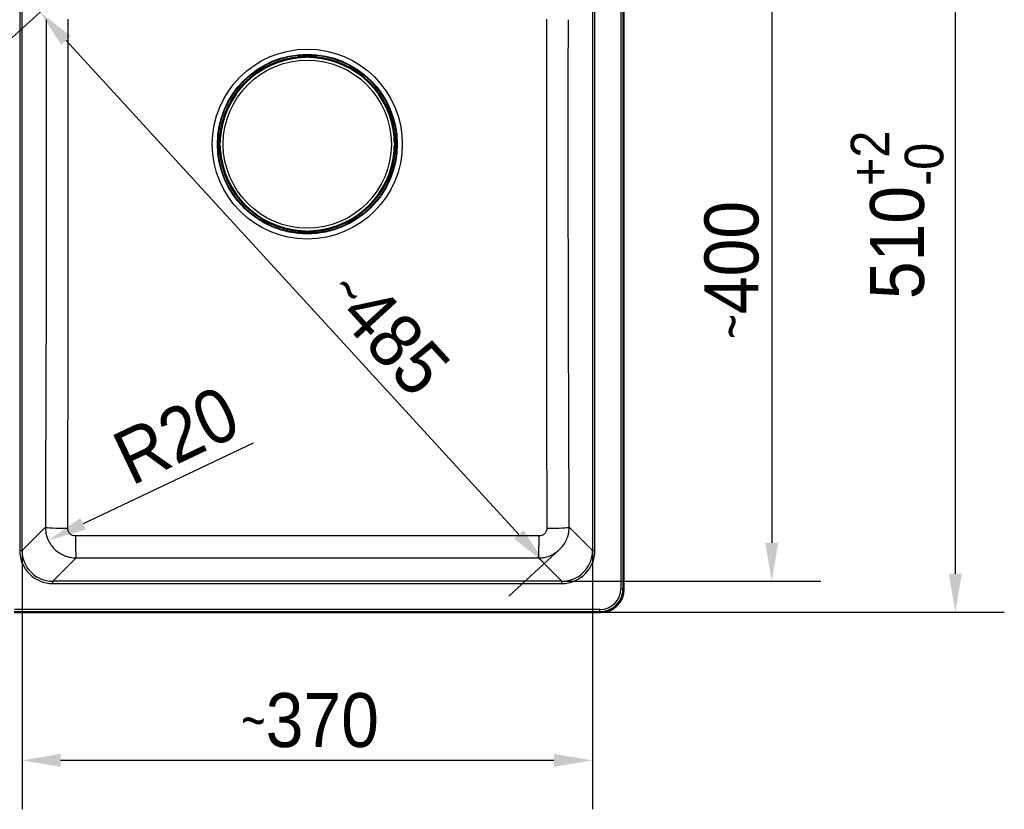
# Model space of a CAD drawing. Header units: millimetres. Extents: x 100 to 2000, y 93 to 2870.
# Tile 3 of 5: x 419 to 1057, y 1348 to 1860. Entities that reach past the tile are written whole.
import ezdxf

# ---------------------------------------------------------------- set-up
doc = ezdxf.new("R2010")
doc.units = ezdxf.units.MM
doc.header["$LTSCALE"] = 10
for name, color, linetype, lineweight in [('Dimensions(ISO)', 7, 'Continuous', 25), ('Visible Edges(ISO)', 7, 'Continuous', 50), ('Visible Tangent Edges(ISO)', 7, 'Continuous', 25)]:
    doc.layers.add(name, color=color, linetype=linetype, lineweight=lineweight)
doc.styles.add('Text_3.5mm', font='arial.ttf', dxfattribs={"width": 0.9})
doc.dimstyles.new('KS-STANDARD', dxfattribs={"dimscale": 10, "dimtxt": 3.5, "dimasz": 2.5, "dimexe": 3.175, "dimexo": 0, "dimgap": 0.8, "dimtad": 1, "dimdec": 1, "dimrnd": 1e-08, "dimtxsty": 'Text_3.5mm', "dimcen": 0.09, "dimdle": 10, "dimclrd": 7, "dimclre": 7, "dimclrt": 7, "dimadec": 0, "dimazin": 2, "dimtfac": 0.714286, "dimtdec": 4, "dimtmove": 0, "dimatfit": 3, "dimfxl": 1, "dimtolj": 1, "dimlwd": 25, "dimlwe": 25, "dimarcsym": 0})

# ---------------------------------------------------------------- blocks, each defined once
blk = doc.blocks.new('*D6')
at = {"layer": 'Defpoints', "color": 0, "linetype": 'Continuous'}
for p in [(323.83, 1985.51), (415.48, 1985.51), (490.52, 1929.09)]:
    blk.add_point(p, dxfattribs=at)
at = {"layer": 'Dimensions(ISO)', "color": 7, "linetype": 'Continuous', "lineweight": 25}
for p, q in [((323.83, 2010.51), (323.83, 2035.51)), ((415.48, 1985.51), (292.08, 1985.51)), ((323.83, 1985.51), (323.83, 1929.09)), ((490.52, 1929.09), (292.08, 1929.09)), ((323.83, 1904.09), (323.83, 1799.69))]:
    blk.add_line(p, q, dxfattribs=at)
at = {"layer": 'Dimensions(ISO)', "color": 7, "linetype": 'Continuous'}
for points in [[(319.67, 2010.51), (328, 2010.51), (323.83, 1985.51)], [(319.67, 1904.09), (328, 1904.09), (323.83, 1929.09)]]:
    blk.add_solid(points, dxfattribs=at)
at = {"layer": 'Dimensions(ISO)', "color": 7, "linetype": 'Continuous', "lineweight": 25, "insert": (297.96, 1807.69), "char_height": 35, "attachment_point": 4, "rotation": 90, "style": 'Text_3.5mm'}
blk.add_mtext('\\A1;56', dxfattribs=at)
blk = doc.blocks.new('*D7')
at = {"layer": 'Defpoints', "color": 0, "linetype": 'Continuous'}
for p in [(795.56, 1985.51), (795.56, 1475.51), (1025.53, 1475.51)]:
    blk.add_point(p, dxfattribs=at)
at = {"layer": 'Dimensions(ISO)', "color": 7, "linetype": 'Continuous', "lineweight": 25}
for p, q in [((795.56, 1985.51), (1057.28, 1985.51)), ((1025.53, 1960.51), (1025.53, 1500.51)), ((795.56, 1475.51), (1057.28, 1475.51))]:
    blk.add_line(p, q, dxfattribs=at)
at = {"layer": 'Dimensions(ISO)', "color": 7, "linetype": 'Continuous'}
for points in [[(1021.37, 1960.51), (1029.7, 1960.51), (1025.53, 1985.51)], [(1021.37, 1500.51), (1029.7, 1500.51), (1025.53, 1475.51)]]:
    blk.add_solid(points, dxfattribs=at)
at = {"layer": 'Dimensions(ISO)', "color": 7, "linetype": 'Continuous', "lineweight": 25, "insert": (987.75, 1678.59), "char_height": 35, "attachment_point": 4, "rotation": 90, "style": 'Text_3.5mm'}
blk.add_mtext('\\A1;510{\\H25.000001;\\S+2^ -0;}', dxfattribs=at)
blk = doc.blocks.new('*D9')
at = {"layer": 'Defpoints', "color": 0, "linetype": 'Continuous'}
for p in [(420.64, 1515.55), (790.4, 1515.55), (420.64, 1379.49)]:
    blk.add_point(p, dxfattribs=at)
at = {"layer": 'Dimensions(ISO)', "color": 7, "linetype": 'Continuous', "lineweight": 25}
for p, q in [((420.64, 1515.55), (420.64, 1347.74)), ((790.4, 1515.55), (790.4, 1347.74)), ((765.4, 1379.49), (445.64, 1379.49))]:
    blk.add_line(p, q, dxfattribs=at)
at = {"layer": 'Dimensions(ISO)', "color": 7, "linetype": 'Continuous'}
for points in [[(445.64, 1383.66), (445.64, 1375.32), (420.64, 1379.49)], [(765.4, 1383.66), (765.4, 1375.32), (790.4, 1379.49)]]:
    blk.add_solid(points, dxfattribs=at)
at = {"layer": 'Dimensions(ISO)', "color": 7, "linetype": 'Continuous', "lineweight": 25, "insert": (562.54, 1405.37), "char_height": 35, "attachment_point": 4, "style": 'Text_3.5mm'}
blk.add_mtext('\\A1;\\fArial Narrow|b0|i0;{\\H26.6000;~}\\fArial|b0|i0;370', dxfattribs=at)
blk = doc.blocks.new('*D10')
at = {"layer": 'Defpoints', "color": 0, "linetype": 'Continuous'}
for p in [(769.64, 1896.03), (770.48, 1495.63), (906.54, 1495.63)]:
    blk.add_point(p, dxfattribs=at)
at = {"layer": 'Dimensions(ISO)', "color": 7, "linetype": 'Continuous', "lineweight": 25}
for p, q in [((769.64, 1896.03), (938.29, 1896.03)), ((906.54, 1871.03), (906.54, 1520.63)), ((770.48, 1495.63), (938.29, 1495.63))]:
    blk.add_line(p, q, dxfattribs=at)
at = {"layer": 'Dimensions(ISO)', "color": 7, "linetype": 'Continuous'}
for points in [[(902.37, 1871.03), (910.7, 1871.03), (906.54, 1896.03)], [(902.37, 1520.63), (910.7, 1520.63), (906.54, 1495.63)]]:
    blk.add_solid(points, dxfattribs=at)
at = {"layer": 'Dimensions(ISO)', "color": 7, "linetype": 'Continuous', "lineweight": 25, "insert": (880.67, 1652.85), "char_height": 35, "attachment_point": 4, "rotation": 90, "style": 'Text_3.5mm'}
blk.add_mtext('\\A1;\\fArial Narrow|b0|i0;{\\H26.6000;~}\\fArial|b0|i0;400', dxfattribs=at)
blk = doc.blocks.new('*D13')
at = {"layer": 'Defpoints', "color": 0, "linetype": 'Continuous'}
for p in [(442.16, 1873.87), (432.25, 1864.79), (769.43, 1516.6)]:
    blk.add_point(p, dxfattribs=at)
at = {"layer": 'Dimensions(ISO)', "color": 7, "linetype": 'Continuous', "lineweight": 25}
for p, q in [((442.16, 1873.87), (408.84, 1843.34)), ((742.64, 1525.95), (449.14, 1846.35)), ((769.43, 1516.6), (736.11, 1486.07))]:
    blk.add_line(p, q, dxfattribs=at)
at = {"layer": 'Dimensions(ISO)', "color": 7, "linetype": 'Continuous'}
for points in [[(452.21, 1849.17), (446.06, 1843.54), (432.25, 1864.79)], [(745.71, 1528.76), (739.56, 1523.14), (759.52, 1507.52)]]:
    blk.add_solid(points, dxfattribs=at)
at = {"layer": 'Dimensions(ISO)', "color": 7, "linetype": 'Continuous', "lineweight": 25, "insert": (626.96, 1690.53), "char_height": 35, "attachment_point": 4, "rotation": 312.49059, "style": 'Text_3.5mm'}
blk.add_mtext('\\A1;\\fArial Narrow|b0|i0;{\\H26.6000;~}\\fArial|b0|i0;485', dxfattribs=at)
blk = doc.blocks.new('*D14')
at = {"layer": 'Defpoints', "color": 0, "linetype": 'Continuous'}
for p in [(455.78, 1530.76), (437.68, 1522.16)]:
    blk.add_point(p, dxfattribs=at)
at = {"layer": 'Dimensions(ISO)', "color": 7, "linetype": 'Continuous', "lineweight": 25}
blk.add_line((570.37, 1585.19), (460.26, 1532.89), dxfattribs=at)
at = {"layer": 'Dimensions(ISO)', "color": 7, "linetype": 'Continuous'}
blk.add_solid([(458.48, 1536.65), (462.05, 1529.12), (437.68, 1522.16)], dxfattribs=at)
at = {"layer": 'Dimensions(ISO)', "color": 7, "linetype": 'Continuous', "lineweight": 25, "insert": (484.16, 1572.88), "char_height": 35, "attachment_point": 4, "rotation": 25.40721, "style": 'Text_3.5mm'}
blk.add_mtext('\\A1;R20', dxfattribs=at)

msp = doc.modelspace()

# ---------------------------------------------------------------- linework, layer by layer
at = {"layer": 'Visible Edges(ISO)'}
for p, q in [((810.52, 1490.47), (810.52, 1970.543)), ((599.69, 1835.858), (599.69, 1835.759)), ((599.69, 1835.759), (599.69, 1835.431)), ((599.743, 1835.906), (599.743, 1835.958)), ((604.32, 1835.706), (599.943, 1835.706)), ((601.149, 1835.706), (601.149, 1835.564)), ((601.19, 1836.505), (609.851, 1836.505)), ((604.52, 1836.106), (604.52, 1836.226)), ((604.52, 1835.906), (604.52, 1836.106)), ((606.52, 1836.226), (606.52, 1836.106)), ((606.52, 1836.106), (606.52, 1835.906)), ((611.097, 1835.706), (606.72, 1835.706)), ((609.892, 1835.706), (609.892, 1835.564)), ((611.297, 1835.958), (611.297, 1835.906)), ((611.351, 1835.759), (611.351, 1835.858)), ((611.351, 1835.431), (611.351, 1835.759)), ((548.121, 1774.776), (548.121, 1783.437)), ((548.668, 1784.883), (548.721, 1784.883)), ((548.868, 1784.937), (548.769, 1784.937)), ((549.195, 1784.937), (548.868, 1784.937)), ((548.921, 1784.683), (548.921, 1780.306)), ((548.921, 1783.478), (549.062, 1783.478)), ((662.173, 1784.937), (661.845, 1784.937)), ((661.978, 1783.478), (662.12, 1783.478)), ((662.12, 1784.683), (662.12, 1780.306)), ((662.272, 1784.937), (662.173, 1784.937)), ((662.372, 1784.883), (662.32, 1784.883)), ((662.919, 1774.776), (662.919, 1783.437)), ((548.401, 1780.106), (548.521, 1780.106)), ((548.521, 1778.106), (548.401, 1778.106)), ((548.521, 1780.106), (548.721, 1780.106)), ((548.721, 1778.106), (548.521, 1778.106)), ((548.921, 1777.906), (548.921, 1773.529)), ((548.921, 1774.735), (549.062, 1774.735)), ((661.978, 1774.735), (662.12, 1774.735)), ((662.12, 1777.906), (662.12, 1773.529)), ((662.32, 1780.106), (662.52, 1780.106)), ((662.52, 1778.106), (662.32, 1778.106)), ((662.52, 1780.106), (662.64, 1780.106)), ((662.64, 1778.106), (662.52, 1778.106)), ((548.721, 1773.329), (548.668, 1773.329)), ((548.769, 1773.276), (548.868, 1773.276)), ((548.868, 1773.276), (549.195, 1773.276)), ((661.845, 1773.276), (662.173, 1773.276)), ((662.173, 1773.276), (662.272, 1773.276)), ((662.32, 1773.329), (662.372, 1773.329)), ((599.69, 1722.781), (599.69, 1722.454)), ((599.69, 1722.454), (599.69, 1722.355)), ((599.743, 1722.307), (599.743, 1722.254)), ((604.32, 1722.507), (599.943, 1722.507)), ((601.149, 1722.649), (601.149, 1722.507)), ((601.19, 1721.708), (609.851, 1721.708)), ((604.52, 1722.107), (604.52, 1722.307)), ((604.52, 1721.987), (604.52, 1722.107)), ((606.52, 1722.307), (606.52, 1722.107)), ((606.52, 1722.107), (606.52, 1721.987)), ((611.097, 1722.507), (606.72, 1722.507)), ((609.892, 1722.649), (609.892, 1722.507)), ((611.297, 1722.254), (611.297, 1722.307)), ((611.351, 1722.454), (611.351, 1722.781)), ((611.351, 1722.355), (611.351, 1722.454)), ((415.484, 1475.506), (795.557, 1475.506))]:
    msp.add_line(p, q, dxfattribs=at)
for centre, radius, start, end in [((605.52, 1779.106), 56.626, 94.54627, 175.45373), ((599.943, 1835.906), 0.2, 180, 270), ((604.32, 1835.906), 0.2, 270, 0), ((606.72, 1835.906), 0.2, 180, 270), ((605.52, 1779.106), 56.626, 4.54627, 85.45373), ((611.097, 1835.906), 0.2, 270, 0), ((548.721, 1784.683), 0.2, 0, 90), ((662.32, 1784.683), 0.2, 90, 180), ((548.721, 1780.306), 0.2, 270, 0), ((548.721, 1777.906), 0.2, 0, 90), ((605.52, 1779.106), 56.626, 184.54627, 265.45373), ((605.52, 1779.106), 56.626, 274.54627, 355.45373), ((662.32, 1780.306), 0.2, 180, 270), ((662.32, 1777.906), 0.2, 90, 180), ((548.721, 1773.529), 0.2, 270, 0), ((662.32, 1773.529), 0.2, 180, 270), ((599.943, 1722.307), 0.2, 90, 180), ((604.32, 1722.307), 0.2, 0, 90), ((606.72, 1722.307), 0.2, 90, 180), ((611.097, 1722.307), 0.2, 0, 90)]:
    msp.add_arc(centre, radius, start, end, dxfattribs=at)
for centre, major_axis, ratio, start_param, end_param in [((600.29, 1835.759), (-0.6, 0), 0.9986295, 5.7595865, 6.2831853), ((599.943, 1835.958), (-0.2, 0), 0.9986295, 5.7595865, 6.2831853), ((611.097, 1835.958), (0.173, 0.1), 0.9993145, 5.7595865, 6.2831853), ((610.751, 1835.759), (0.6, 0), 0.9986295, 0, 0.5235988), ((548.868, 1784.337), (0, 0.6), 0.9986295, 0, 0.5235988), ((548.668, 1784.683), (-0.1, 0.173), 0.9993145, 5.7595865, 6.2831853), ((662.173, 1784.337), (0, 0.6), 0.9986295, 5.7595865, 6.2831853), ((662.372, 1784.683), (0, 0.2), 0.9986295, 5.7595865, 6.2831853), ((548.668, 1773.529), (0, -0.2), 0.9986295, 5.7595865, 6.2831853), ((548.868, 1773.876), (0, -0.6), 0.9986295, 5.7595865, 6.2831853), ((662.173, 1773.876), (0, -0.6), 0.9986295, 0, 0.5235988), ((662.372, 1773.529), (0.1, -0.173), 0.9993145, 5.7595865, 6.2831853), ((600.29, 1722.454), (-0.6, 0), 0.9986295, 0, 0.5235988), ((599.943, 1722.254), (-0.173, -0.1), 0.9993145, 5.7595865, 6.2831853), ((610.751, 1722.454), (0.6, 0), 0.9986295, 5.7595865, 6.2831853), ((611.097, 1722.254), (0.2, 0), 0.9986295, 5.7595865, 6.2831853), ((795.484, 1490.543), (10.658, -10.658), 0.9951458, 5.5002201, 7.0661505)]:
    msp.add_ellipse(centre, major_axis=major_axis, ratio=ratio, start_param=start_param, end_param=end_param, dxfattribs=at)
for points, knots in [([(599.69, 1835.858), (599.69, 1835.924), (599.701, 1835.99), (599.742, 1836.112), (599.773, 1836.17), (599.85, 1836.272), (599.897, 1836.317), (599.973, 1836.37), (599.998, 1836.385), (600.046, 1836.41), (600.068, 1836.419), (600.124, 1836.44), (600.156, 1836.449), (600.209, 1836.46), (600.231, 1836.464), (600.304, 1836.475), (600.353, 1836.48), (600.47, 1836.488), (600.537, 1836.492), (600.709, 1836.499), (600.821, 1836.502), (601.02, 1836.505), (601.105, 1836.505), (601.19, 1836.505)], [0, 0, 0, 0, 0.0196573, 0.0196573, 0.03895142, 0.03895142, 0.05823465, 0.05823465, 0.06738272, 0.06738272, 0.07529659, 0.07529659, 0.08790625, 0.08790625, 0.09967294, 0.09967294, 0.12689063, 0.12689063, 0.15433077, 0.15433077, 0.19062796, 0.19062796, 0.21603617, 0.21603617, 0.21603617, 0.21603617]), ([(601.032, 1835.554), (601.073, 1835.557), (601.114, 1835.561), (601.193, 1835.568), (601.23, 1835.572), (601.295, 1835.58), (601.324, 1835.583), (601.368, 1835.59), (601.384, 1835.593), (601.396, 1835.595), (601.397, 1835.596), (601.398, 1835.596), (601.398, 1835.596), (601.398, 1835.596)], [0, 0, 0, 0, 0.012563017, 0.012563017, 0.025126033, 0.025126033, 0.037514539, 0.037514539, 0.049084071, 0.049084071, 0.052984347, 0.052984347, 0.053534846, 0.053534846, 0.053534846, 0.053534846]), ([(609.643, 1835.596), (609.643, 1835.596), (609.644, 1835.596), (609.649, 1835.594), (609.656, 1835.593), (609.68, 1835.589), (609.698, 1835.586), (609.746, 1835.58), (609.777, 1835.576), (609.846, 1835.569), (609.884, 1835.565), (609.952, 1835.559), (609.98, 1835.556), (610.009, 1835.554)], [0.019765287, 0.019765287, 0.019765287, 0.019765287, 0.022905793, 0.022905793, 0.029801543, 0.029801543, 0.040160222, 0.040160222, 0.052161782, 0.052161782, 0.064649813, 0.064649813, 0.073300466, 0.073300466, 0.073300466, 0.073300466]), ([(609.851, 1836.505), (609.955, 1836.505), (610.061, 1836.504), (610.257, 1836.501), (610.35, 1836.498), (610.518, 1836.491), (610.594, 1836.487), (610.696, 1836.478), (610.731, 1836.475), (610.79, 1836.467), (610.815, 1836.464), (610.863, 1836.454), (610.884, 1836.449), (610.942, 1836.432), (610.982, 1836.417), (611.053, 1836.38), (611.085, 1836.36), (611.154, 1836.306), (611.191, 1836.27), (611.261, 1836.182), (611.292, 1836.126), (611.336, 1836.007), (611.348, 1835.943), (611.351, 1835.872), (611.351, 1835.865), (611.351, 1835.858)], [0, 0, 0, 0, 0.03125424, 0.03125424, 0.06205631, 0.06205631, 0.09385377, 0.09385377, 0.11215263, 0.11215263, 0.12586969, 0.12586969, 0.1351267, 0.1351267, 0.14902565, 0.14902565, 0.16060251, 0.16060251, 0.17588251, 0.17588251, 0.19469409, 0.19469409, 0.2139782, 0.2139782, 0.21605307, 0.21605307, 0.21605307, 0.21605307]), ([(548.121, 1783.437), (548.121, 1783.541), (548.122, 1783.647), (548.126, 1783.843), (548.129, 1783.936), (548.136, 1784.104), (548.14, 1784.18), (548.148, 1784.282), (548.152, 1784.317), (548.159, 1784.376), (548.163, 1784.401), (548.173, 1784.449), (548.178, 1784.47), (548.195, 1784.528), (548.21, 1784.568), (548.247, 1784.639), (548.267, 1784.671), (548.32, 1784.74), (548.356, 1784.777), (548.445, 1784.847), (548.501, 1784.878), (548.619, 1784.922), (548.684, 1784.935), (548.755, 1784.937), (548.762, 1784.937), (548.769, 1784.937)], [0, 0, 0, 0, 0.03125424, 0.03125424, 0.06205631, 0.06205631, 0.09385377, 0.09385377, 0.11215263, 0.11215263, 0.12586969, 0.12586969, 0.1351267, 0.1351267, 0.14902565, 0.14902565, 0.16060251, 0.16060251, 0.17588251, 0.17588251, 0.19469409, 0.19469409, 0.2139782, 0.2139782, 0.21605307, 0.21605307, 0.21605307, 0.21605307]), ([(549.031, 1783.229), (549.031, 1783.229), (549.031, 1783.23), (549.033, 1783.235), (549.034, 1783.243), (549.038, 1783.266), (549.041, 1783.284), (549.047, 1783.332), (549.051, 1783.363), (549.058, 1783.432), (549.062, 1783.47), (549.068, 1783.538), (549.07, 1783.566), (549.073, 1783.595)], [0.019765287, 0.019765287, 0.019765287, 0.019765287, 0.022905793, 0.022905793, 0.029801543, 0.029801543, 0.040160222, 0.040160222, 0.052161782, 0.052161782, 0.064649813, 0.064649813, 0.073300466, 0.073300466, 0.073300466, 0.073300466]), ([(661.968, 1783.595), (661.971, 1783.554), (661.975, 1783.512), (661.982, 1783.434), (661.986, 1783.397), (661.994, 1783.332), (661.997, 1783.303), (662.004, 1783.259), (662.007, 1783.243), (662.009, 1783.231), (662.01, 1783.229), (662.01, 1783.229), (662.01, 1783.229), (662.01, 1783.229)], [0, 0, 0, 0, 0.012563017, 0.012563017, 0.025126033, 0.025126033, 0.037514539, 0.037514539, 0.049084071, 0.049084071, 0.052984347, 0.052984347, 0.053534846, 0.053534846, 0.053534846, 0.053534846]), ([(662.272, 1784.937), (662.337, 1784.937), (662.404, 1784.926), (662.526, 1784.885), (662.584, 1784.854), (662.686, 1784.777), (662.731, 1784.73), (662.784, 1784.654), (662.799, 1784.629), (662.824, 1784.581), (662.833, 1784.559), (662.854, 1784.503), (662.862, 1784.471), (662.874, 1784.418), (662.878, 1784.396), (662.889, 1784.323), (662.893, 1784.274), (662.902, 1784.157), (662.906, 1784.09), (662.913, 1783.918), (662.916, 1783.806), (662.919, 1783.607), (662.919, 1783.522), (662.919, 1783.437)], [0, 0, 0, 0, 0.0196573, 0.0196573, 0.03895142, 0.03895142, 0.05823465, 0.05823465, 0.06738272, 0.06738272, 0.07529659, 0.07529659, 0.08790625, 0.08790625, 0.09967294, 0.09967294, 0.12689063, 0.12689063, 0.15433077, 0.15433077, 0.19062796, 0.19062796, 0.21603617, 0.21603617, 0.21603617, 0.21603617]), ([(548.769, 1773.276), (548.703, 1773.276), (548.637, 1773.287), (548.515, 1773.328), (548.457, 1773.359), (548.355, 1773.436), (548.309, 1773.483), (548.256, 1773.559), (548.241, 1773.584), (548.217, 1773.632), (548.208, 1773.654), (548.187, 1773.71), (548.178, 1773.742), (548.166, 1773.795), (548.163, 1773.817), (548.152, 1773.89), (548.147, 1773.939), (548.139, 1774.056), (548.135, 1774.123), (548.128, 1774.295), (548.125, 1774.407), (548.122, 1774.606), (548.121, 1774.691), (548.121, 1774.776)], [0, 0, 0, 0, 0.0196573, 0.0196573, 0.03895142, 0.03895142, 0.05823465, 0.05823465, 0.06738272, 0.06738272, 0.07529659, 0.07529659, 0.08790625, 0.08790625, 0.09967294, 0.09967294, 0.12689063, 0.12689063, 0.15433077, 0.15433077, 0.19062796, 0.19062796, 0.21603617, 0.21603617, 0.21603617, 0.21603617]), ([(549.073, 1774.618), (549.069, 1774.659), (549.066, 1774.701), (549.058, 1774.779), (549.055, 1774.816), (549.047, 1774.881), (549.043, 1774.91), (549.037, 1774.954), (549.034, 1774.97), (549.032, 1774.982), (549.031, 1774.984), (549.031, 1774.984), (549.031, 1774.984), (549.031, 1774.984)], [0, 0, 0, 0, 0.012563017, 0.012563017, 0.025126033, 0.025126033, 0.037514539, 0.037514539, 0.049084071, 0.049084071, 0.052984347, 0.052984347, 0.053534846, 0.053534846, 0.053534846, 0.053534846]), ([(662.01, 1774.984), (662.01, 1774.984), (662.009, 1774.983), (662.008, 1774.977), (662.007, 1774.97), (662.003, 1774.947), (662, 1774.928), (661.994, 1774.88), (661.99, 1774.85), (661.983, 1774.781), (661.979, 1774.743), (661.973, 1774.675), (661.97, 1774.646), (661.968, 1774.618)], [0.019765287, 0.019765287, 0.019765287, 0.019765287, 0.022905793, 0.022905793, 0.029801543, 0.029801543, 0.040160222, 0.040160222, 0.052161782, 0.052161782, 0.064649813, 0.064649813, 0.073300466, 0.073300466, 0.073300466, 0.073300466]), ([(662.919, 1774.776), (662.919, 1774.672), (662.918, 1774.566), (662.915, 1774.37), (662.912, 1774.277), (662.905, 1774.109), (662.901, 1774.033), (662.892, 1773.93), (662.889, 1773.896), (662.881, 1773.837), (662.877, 1773.812), (662.868, 1773.764), (662.863, 1773.743), (662.846, 1773.685), (662.831, 1773.645), (662.794, 1773.574), (662.774, 1773.542), (662.72, 1773.472), (662.684, 1773.436), (662.596, 1773.366), (662.54, 1773.335), (662.421, 1773.291), (662.357, 1773.278), (662.286, 1773.276), (662.279, 1773.276), (662.272, 1773.276)], [0, 0, 0, 0, 0.03125424, 0.03125424, 0.06205631, 0.06205631, 0.09385377, 0.09385377, 0.11215263, 0.11215263, 0.12586969, 0.12586969, 0.1351267, 0.1351267, 0.14902565, 0.14902565, 0.16060251, 0.16060251, 0.17588251, 0.17588251, 0.19469409, 0.19469409, 0.2139782, 0.2139782, 0.21605307, 0.21605307, 0.21605307, 0.21605307]), ([(601.19, 1721.708), (601.086, 1721.708), (600.98, 1721.708), (600.784, 1721.712), (600.691, 1721.715), (600.523, 1721.722), (600.447, 1721.726), (600.344, 1721.734), (600.31, 1721.738), (600.251, 1721.746), (600.226, 1721.749), (600.178, 1721.759), (600.157, 1721.764), (600.099, 1721.781), (600.059, 1721.796), (599.988, 1721.833), (599.956, 1721.853), (599.886, 1721.906), (599.85, 1721.942), (599.78, 1722.031), (599.749, 1722.087), (599.705, 1722.205), (599.692, 1722.27), (599.69, 1722.341), (599.69, 1722.348), (599.69, 1722.355)], [0, 0, 0, 0, 0.03125424, 0.03125424, 0.06205631, 0.06205631, 0.09385377, 0.09385377, 0.11215263, 0.11215263, 0.12586969, 0.12586969, 0.1351267, 0.1351267, 0.14902565, 0.14902565, 0.16060251, 0.16060251, 0.17588251, 0.17588251, 0.19469409, 0.19469409, 0.2139782, 0.2139782, 0.21605307, 0.21605307, 0.21605307, 0.21605307]), ([(601.398, 1722.617), (601.398, 1722.617), (601.397, 1722.617), (601.391, 1722.619), (601.384, 1722.62), (601.361, 1722.624), (601.342, 1722.627), (601.294, 1722.633), (601.264, 1722.637), (601.195, 1722.644), (601.156, 1722.648), (601.089, 1722.654), (601.06, 1722.656), (601.032, 1722.659)], [0.019765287, 0.019765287, 0.019765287, 0.019765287, 0.022905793, 0.022905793, 0.029801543, 0.029801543, 0.040160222, 0.040160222, 0.052161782, 0.052161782, 0.064649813, 0.064649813, 0.073300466, 0.073300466, 0.073300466, 0.073300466]), ([(610.009, 1722.659), (609.967, 1722.655), (609.926, 1722.652), (609.848, 1722.644), (609.811, 1722.641), (609.746, 1722.633), (609.717, 1722.63), (609.673, 1722.623), (609.657, 1722.62), (609.645, 1722.618), (609.643, 1722.617), (609.643, 1722.617), (609.643, 1722.617), (609.643, 1722.617)], [0, 0, 0, 0, 0.012563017, 0.012563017, 0.025126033, 0.025126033, 0.037514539, 0.037514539, 0.049084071, 0.049084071, 0.052984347, 0.052984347, 0.053534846, 0.053534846, 0.053534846, 0.053534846]), ([(611.351, 1722.355), (611.351, 1722.289), (611.34, 1722.223), (611.299, 1722.101), (611.268, 1722.043), (611.191, 1721.941), (611.144, 1721.895), (611.068, 1721.843), (611.043, 1721.827), (610.995, 1721.803), (610.973, 1721.794), (610.917, 1721.773), (610.885, 1721.764), (610.832, 1721.753), (610.81, 1721.749), (610.737, 1721.738), (610.687, 1721.733), (610.571, 1721.725), (610.504, 1721.721), (610.332, 1721.714), (610.22, 1721.711), (610.021, 1721.708), (609.936, 1721.708), (609.851, 1721.708)], [0, 0, 0, 0, 0.0196573, 0.0196573, 0.03895142, 0.03895142, 0.05823465, 0.05823465, 0.06738272, 0.06738272, 0.07529659, 0.07529659, 0.08790625, 0.08790625, 0.09967294, 0.09967294, 0.12689063, 0.12689063, 0.15433077, 0.15433077, 0.19062796, 0.19062796, 0.21603617, 0.21603617, 0.21603617, 0.21603617])]:
    msp.add_open_spline(points, degree=3, knots=knots, dxfattribs=at)
at = {"layer": 'Visible Tangent Edges(ISO)'}
for p, q in [((808.702, 1970.221), (808.702, 1490.792)), ((810.198, 1490.792), (810.198, 1970.221)), ((419.146, 1945.463), (419.146, 1515.55)), ((420.64, 1515.55), (420.64, 1945.463)), ((790.401, 1945.463), (790.401, 1515.55)), ((791.895, 1515.55), (791.895, 1945.463)), ((599.77, 1836.006), (599.77, 1836.058)), ((599.943, 1835.896), (599.943, 1835.706)), ((604.32, 1835.896), (599.943, 1835.896)), ((600.29, 1836.306), (600.29, 1836.457)), ((600.29, 1836.095), (600.29, 1836.306)), ((604.32, 1836.306), (600.29, 1836.306)), ((600.29, 1836.095), (604.32, 1836.095)), ((600.749, 1835.706), (600.749, 1835.531)), ((601.032, 1835.554), (601.032, 1835.554)), ((601.19, 1836.505), (601.19, 1836.504)), ((601.19, 1836.504), (609.851, 1836.504)), ((604.32, 1836.426), (604.32, 1836.306)), ((604.32, 1836.095), (604.32, 1836.306)), ((604.32, 1836.095), (604.32, 1835.896)), ((604.32, 1835.706), (604.32, 1835.896)), ((606.72, 1836.306), (606.72, 1836.426)), ((606.72, 1836.306), (606.72, 1836.095)), ((610.751, 1836.306), (606.72, 1836.306)), ((606.72, 1835.896), (606.72, 1836.095)), ((606.72, 1836.095), (610.751, 1836.095)), ((606.72, 1835.896), (606.72, 1835.706)), ((611.097, 1835.896), (606.72, 1835.896)), ((609.851, 1836.505), (609.851, 1836.504)), ((610.009, 1835.554), (610.009, 1835.554)), ((610.292, 1835.706), (610.292, 1835.531)), ((610.751, 1836.457), (610.751, 1836.306)), ((610.751, 1836.095), (610.751, 1836.306)), ((611.097, 1835.706), (611.097, 1835.896)), ((611.271, 1836.058), (611.271, 1836.006)), ((548.121, 1783.437), (548.122, 1783.437)), ((548.122, 1774.776), (548.122, 1783.437)), ((548.169, 1784.337), (548.321, 1784.337)), ((548.531, 1784.337), (548.321, 1784.337)), ((548.321, 1784.337), (548.321, 1780.306)), ((548.531, 1780.306), (548.531, 1784.337)), ((548.568, 1784.857), (548.621, 1784.857)), ((548.921, 1784.683), (548.731, 1784.683)), ((548.731, 1784.683), (548.731, 1780.306)), ((548.921, 1783.878), (549.096, 1783.878)), ((549.073, 1783.595), (549.073, 1783.595)), ((661.945, 1783.878), (662.12, 1783.878)), ((661.968, 1783.595), (661.968, 1783.595)), ((662.31, 1784.683), (662.12, 1784.683)), ((662.31, 1780.306), (662.31, 1784.683)), ((662.42, 1784.857), (662.472, 1784.857)), ((662.72, 1784.337), (662.509, 1784.337)), ((662.509, 1784.337), (662.509, 1780.306)), ((662.72, 1780.306), (662.72, 1784.337)), ((662.72, 1784.337), (662.871, 1784.337)), ((662.918, 1783.437), (662.918, 1774.776)), ((662.918, 1783.437), (662.919, 1783.437)), ((548.121, 1774.776), (548.122, 1774.776)), ((548.321, 1780.306), (548.201, 1780.306)), ((548.201, 1777.906), (548.321, 1777.906)), ((548.321, 1780.306), (548.531, 1780.306)), ((548.531, 1777.906), (548.321, 1777.906)), ((548.321, 1777.906), (548.321, 1773.876)), ((548.731, 1780.306), (548.531, 1780.306)), ((548.531, 1777.906), (548.731, 1777.906)), ((548.531, 1773.876), (548.531, 1777.906)), ((548.731, 1780.306), (548.921, 1780.306)), ((548.921, 1777.906), (548.731, 1777.906)), ((548.731, 1777.906), (548.731, 1773.529)), ((548.921, 1774.335), (549.096, 1774.335)), ((549.073, 1774.618), (549.073, 1774.618)), ((661.945, 1774.335), (662.12, 1774.335)), ((661.968, 1774.618), (661.968, 1774.618)), ((662.12, 1780.306), (662.31, 1780.306)), ((662.31, 1777.906), (662.12, 1777.906)), ((662.509, 1780.306), (662.31, 1780.306)), ((662.31, 1777.906), (662.509, 1777.906)), ((662.31, 1773.529), (662.31, 1777.906)), ((662.509, 1780.306), (662.72, 1780.306)), ((662.72, 1777.906), (662.509, 1777.906)), ((662.509, 1777.906), (662.509, 1773.876)), ((662.84, 1780.306), (662.72, 1780.306)), ((662.72, 1773.876), (662.72, 1777.906)), ((662.72, 1777.906), (662.84, 1777.906)), ((662.918, 1774.776), (662.919, 1774.776)), ((548.321, 1773.876), (548.169, 1773.876)), ((548.531, 1773.876), (548.321, 1773.876)), ((548.621, 1773.356), (548.568, 1773.356)), ((548.731, 1773.529), (548.921, 1773.529)), ((662.12, 1773.529), (662.31, 1773.529)), ((662.472, 1773.356), (662.42, 1773.356)), ((662.72, 1773.876), (662.509, 1773.876)), ((662.871, 1773.876), (662.72, 1773.876)), ((599.77, 1722.155), (599.77, 1722.207)), ((599.943, 1722.507), (599.943, 1722.317)), ((599.943, 1722.317), (604.32, 1722.317)), ((600.29, 1721.907), (600.29, 1722.117)), ((604.32, 1722.117), (600.29, 1722.117)), ((600.29, 1721.907), (604.32, 1721.907)), ((600.29, 1721.755), (600.29, 1721.907)), ((600.749, 1722.682), (600.749, 1722.507)), ((601.032, 1722.659), (601.032, 1722.659)), ((609.851, 1721.708), (601.19, 1721.708)), ((601.19, 1721.708), (601.19, 1721.708)), ((604.32, 1722.317), (604.32, 1722.507)), ((604.32, 1722.317), (604.32, 1722.117)), ((604.32, 1721.907), (604.32, 1722.117)), ((604.32, 1721.907), (604.32, 1721.787)), ((606.72, 1722.507), (606.72, 1722.317)), ((606.72, 1722.117), (606.72, 1722.317)), ((606.72, 1722.317), (611.097, 1722.317)), ((606.72, 1722.117), (606.72, 1721.907)), ((610.751, 1722.117), (606.72, 1722.117)), ((606.72, 1721.787), (606.72, 1721.907)), ((606.72, 1721.907), (610.751, 1721.907)), ((609.851, 1721.708), (609.851, 1721.708)), ((610.009, 1722.659), (610.009, 1722.659)), ((610.292, 1722.682), (610.292, 1722.507)), ((610.751, 1721.907), (610.751, 1722.117)), ((610.751, 1721.907), (610.751, 1721.755)), ((611.097, 1722.317), (611.097, 1722.507)), ((611.271, 1722.207), (611.271, 1722.155)), ((435.744, 1530.654), (420.64, 1515.55)), ((790.401, 1515.55), (775.296, 1530.654)), ((419.146, 1515.55), (420.64, 1515.55)), ((791.895, 1515.55), (790.401, 1515.55)), ((440.564, 1495.626), (455.66, 1510.723)), ((755.38, 1510.723), (770.477, 1495.626)), ((770.477, 1495.626), (440.564, 1495.626)), ((440.564, 1494.132), (440.564, 1495.626)), ((440.564, 1494.132), (770.477, 1494.132)), ((770.477, 1494.132), (770.477, 1495.626)), ((810.198, 1490.792), (808.702, 1490.792)), ((810.52, 1490.47), (810.198, 1490.792)), ((795.235, 1477.325), (415.806, 1477.325)), ((415.806, 1475.828), (795.235, 1475.828)), ((795.235, 1475.828), (795.235, 1477.325)), ((795.235, 1475.828), (795.557, 1475.506))]:
    msp.add_line(p, q, dxfattribs=at)
for radius in [61.592, 58.284, 58.137, 57.911, 56.606, 54.484]:
    msp.add_circle((605.52, 1779.106), radius, dxfattribs=at)
for start, end in [(94.54627, 175.45373), (4.54627, 85.45373), (184.54627, 265.45373), (274.54627, 355.45373)]:
    msp.add_arc((605.52, 1779.106), 56.626, start, end, dxfattribs=at)
for centre, major_axis, ratio, start_param, end_param in [((600.29, 1835.858), (-0.6, 0), 0.9986295, 4.712389, 6.2831853), ((599.943, 1835.906), (-0.2, 0), 0.9986295, 5.7595865, 6.2831853), ((600.29, 1835.706), (-0.6, 0), 0.9986295, 4.712389, 5.7595865), ((599.943, 1835.906), (-0.173, 0.1), 0.0453243, 0.0261979, 1.5969942), ((600.29, 1835.696), (0.4, 0), 0.9986295, 1.5707963, 2.6179939), ((601.19, 1836.457), (-0.9, 0), 0.052336, 4.712389, 6.2831853), ((601.423, 1835.51), (0.012, 0.0993), 0.9645145, 0.1995413, 0.7680405), ((605.52, 1836.426), (1.2, 0), 0.052336, 0, 3.1415927), ((604.32, 1836.226), (0.2, 0), 0.9986295, 0, 1.5707963), ((604.32, 1836.106), (0.2, 0), 0.9986295, 0, 1.5707963), ((604.32, 1836.106), (0.2, 0), 0.052336, 4.712389, 6.2831853), ((604.32, 1835.906), (0.2, 0), 0.052336, 4.712389, 6.2831853), ((605.52, 1836.226), (-1, 0), 0.052336, 3.1415927, 6.2831853), ((605.52, 1836.027), (1, 0), 0.052336, 0, 3.1415927), ((606.72, 1836.226), (-0.2, 0), 0.9986295, 4.712389, 6.2831853), ((606.72, 1836.106), (-0.2, 0), 0.9986295, 4.712389, 6.2831853), ((606.72, 1836.106), (-0.2, 0), 0.052336, 0, 1.5707963), ((606.72, 1835.906), (-0.2, 0), 0.052336, 0, 1.5707963), ((609.618, 1835.51), (-0.012, 0.0993), 0.9645145, 5.5149018, 6.083644), ((609.851, 1836.457), (0.9, 0), 0.052336, 0, 1.5707963), ((610.751, 1835.858), (0.6, 0), 0.9986295, 0, 1.5707963), ((610.751, 1835.706), (-0.6, 0), 0.9986295, 3.6651914, 4.712389), ((610.751, 1835.696), (0.4, 0), 0.9986295, 0.5235988, 1.5707963), ((611.097, 1835.906), (0.173, 0.1), 0.0453243, 4.6861911, 6.2569874), ((611.097, 1835.906), (0.173, 0.1), 0.9993145, 5.7595865, 6.2831853), ((548.169, 1783.437), (0, 0.9), 0.052336, 0, 1.5707963), ((548.769, 1784.337), (0, 0.6), 0.9986295, 0, 1.5707963), ((548.92, 1784.337), (0, -0.6), 0.9986295, 3.6651914, 4.712389), ((548.931, 1784.337), (0, 0.4), 0.9986295, 0.5235988, 1.5707963), ((548.721, 1784.683), (-0.1, 0.173), 0.9993145, 5.7595865, 6.2831853), ((548.721, 1784.683), (-0.1, 0.173), 0.0453243, 4.6861911, 6.2569874), ((549.117, 1783.204), (-0.0993, -0.012), 0.9645145, 5.5149018, 6.083644), ((661.924, 1783.204), (0.0993, -0.012), 0.9645145, 0.1995413, 0.7680405), ((662.272, 1784.337), (0, 0.6), 0.9986295, 4.712389, 6.2831853), ((662.32, 1784.683), (0.1, 0.173), 0.0453243, 0.0261979, 1.5969942), ((662.11, 1784.337), (0, -0.4), 0.9986295, 1.5707963, 2.6179939), ((662.32, 1784.683), (0, 0.2), 0.9986295, 5.7595865, 6.2831853), ((662.12, 1784.337), (0, 0.6), 0.9986295, 4.712389, 5.7595865), ((662.871, 1783.437), (0, 0.9), 0.052336, 4.712389, 6.2831853), ((548.169, 1774.776), (0, -0.9), 0.052336, 4.712389, 6.2831853), ((548.201, 1779.106), (0, 1.2), 0.052336, 0, 3.1415927), ((548.401, 1780.306), (0, -0.2), 0.9986295, 4.712389, 6.2831853), ((548.401, 1777.906), (0, 0.2), 0.9986295, 0, 1.5707963), ((548.521, 1780.306), (0, -0.2), 0.9986295, 4.712389, 6.2831853), ((548.521, 1777.906), (0, 0.2), 0.9986295, 0, 1.5707963), ((548.401, 1779.106), (0, -1), 0.052336, 3.1415927, 6.2831853), ((548.521, 1780.306), (0, -0.2), 0.052336, 0, 1.5707963), ((548.521, 1777.906), (0, 0.2), 0.052336, 4.712389, 6.2831853), ((548.6, 1779.106), (0, 1), 0.052336, 0, 3.1415927), ((548.721, 1780.306), (0, -0.2), 0.052336, 0, 1.5707963), ((548.721, 1777.906), (0, 0.2), 0.052336, 4.712389, 6.2831853), ((549.117, 1775.009), (-0.0993, 0.012), 0.9645145, 0.1995413, 0.7680405), ((661.924, 1775.009), (0.0993, 0.012), 0.9645145, 5.5149018, 6.083644), ((662.32, 1780.306), (0, -0.2), 0.052336, 4.712389, 6.2831853), ((662.32, 1777.906), (0, 0.2), 0.052336, 0, 1.5707963), ((662.44, 1779.106), (0, -1), 0.052336, 0, 3.1415927), ((662.52, 1780.306), (0, -0.2), 0.052336, 4.712389, 6.2831853), ((662.52, 1777.906), (0, 0.2), 0.052336, 0, 1.5707963), ((662.52, 1780.306), (0, -0.2), 0.9986295, 0, 1.5707963), ((662.52, 1777.906), (0, 0.2), 0.9986295, 4.712389, 6.2831853), ((662.64, 1780.306), (0, -0.2), 0.9986295, 0, 1.5707963), ((662.64, 1779.106), (0, 1), 0.052336, 3.1415927, 6.2831853), ((662.64, 1777.906), (0, 0.2), 0.9986295, 4.712389, 6.2831853), ((662.84, 1779.106), (0, -1.2), 0.052336, 0, 3.1415927), ((662.871, 1774.776), (0, -0.9), 0.052336, 0, 1.5707963), ((548.769, 1773.876), (0, -0.6), 0.9986295, 4.712389, 6.2831853), ((548.92, 1773.876), (0, -0.6), 0.9986295, 4.712389, 5.7595865), ((548.931, 1773.876), (0, 0.4), 0.9986295, 1.5707963, 2.6179939), ((548.721, 1773.529), (-0.1, -0.173), 0.0453243, 0.0261979, 1.5969942), ((548.721, 1773.529), (0, -0.2), 0.9986295, 5.7595865, 6.2831853), ((662.272, 1773.876), (0, -0.6), 0.9986295, 0, 1.5707963), ((662.11, 1773.876), (0, -0.4), 0.9986295, 0.5235988, 1.5707963), ((662.32, 1773.529), (0.1, -0.173), 0.0453243, 4.6861911, 6.2569874), ((662.32, 1773.529), (0.1, -0.173), 0.9993145, 5.7595865, 6.2831853), ((662.12, 1773.876), (0, 0.6), 0.9986295, 3.6651914, 4.712389), ((600.29, 1722.355), (-0.6, 0), 0.9986295, 0, 1.5707963), ((599.943, 1722.307), (-0.173, -0.1), 0.9993145, 5.7595865, 6.2831853), ((599.943, 1722.307), (-0.173, -0.1), 0.0453243, 4.6861911, 6.2569874), ((600.29, 1722.506), (0.6, 0), 0.9986295, 3.6651914, 4.712389), ((600.29, 1722.517), (-0.4, 0), 0.9986295, 0.5235988, 1.5707963), ((601.19, 1721.755), (-0.9, 0), 0.052336, 0, 1.5707963), ((601.423, 1722.703), (0.012, -0.0993), 0.9645145, 5.5149018, 6.083644), ((604.32, 1722.307), (0.2, 0), 0.052336, 0, 1.5707963), ((604.32, 1722.107), (0.2, 0), 0.052336, 0, 1.5707963), ((604.32, 1722.107), (0.2, 0), 0.9986295, 4.712389, 6.2831853), ((604.32, 1721.987), (0.2, 0), 0.9986295, 4.712389, 6.2831853), ((605.52, 1721.787), (-1.2, 0), 0.052336, 0, 3.1415927), ((605.52, 1722.186), (-1, 0), 0.052336, 0, 3.1415927), ((605.52, 1721.987), (1, 0), 0.052336, 3.1415927, 6.2831853), ((606.72, 1722.307), (-0.2, 0), 0.052336, 4.712389, 6.2831853), ((606.72, 1722.107), (-0.2, 0), 0.052336, 4.712389, 6.2831853), ((606.72, 1722.107), (-0.2, 0), 0.9986295, 0, 1.5707963), ((606.72, 1721.987), (-0.2, 0), 0.9986295, 0, 1.5707963), ((609.618, 1722.703), (-0.012, -0.0993), 0.9645145, 0.1995413, 0.7680405), ((609.851, 1721.755), (0.9, 0), 0.052336, 4.712389, 6.2831853), ((610.751, 1722.355), (0.6, 0), 0.9986295, 4.712389, 6.2831853), ((610.751, 1722.517), (-0.4, 0), 0.9986295, 1.5707963, 2.6179939), ((610.751, 1722.506), (0.6, 0), 0.9986295, 4.712389, 5.7595865), ((611.097, 1722.307), (0.173, -0.1), 0.0453243, 0.0261979, 1.5969942), ((611.097, 1722.307), (0.2, 0), 0.9986295, 5.7595865, 6.2831853), ((450.687, 1530.654), (-15, 0.059), 0.0445414, 0.0873534, 1.5432861), ((760.353, 1530.654), (15, 0.059), 0.0445414, 4.7398992, 6.1958319), ((455.66, 1525.666), (0.035, -15), 0.0267705, 4.7573913, 6.1958875), ((755.38, 1525.666), (-0.035, -15), 0.0267705, 0.0872978, 1.525794), ((440.728, 1515.714), (-15.319, -15.319), 0.9924325, 5.5015852, 7.0647854), ((440.728, 1515.714), (-14.266, -14.266), 0.9913115, 5.5015852, 7.0647854), ((770.313, 1515.714), (15.319, -15.319), 0.9924325, 5.5015852, 7.0647854), ((770.313, 1515.714), (14.266, -14.266), 0.9913115, 5.5015852, 7.0647854), ((795.169, 1490.858), (9.593, -9.593), 0.9951458, 5.5002201, 7.0661505), ((795.169, 1490.858), (10.648, -10.648), 0.9961105, 5.5002201, 7.0661505)]:
    msp.add_ellipse(centre, major_axis=major_axis, ratio=ratio, start_param=start_param, end_param=end_param, dxfattribs=at)
for points, knots in [([(436.288, 1859.815), (436.335, 1837.675), (436.367, 1815.53), (436.386, 1770.605), (436.372, 1747.826), (436.322, 1715.095), (436.303, 1705.14), (436.21, 1662.712), (436.108, 1630.248), (435.916, 1575.41), (435.832, 1553.031), (435.744, 1530.654)], [-32.9296957, -32.9296957, -32.9296957, -32.9296957, -26.2856617, -26.2856617, -19.4521843, -19.4521843, -16.4648478, -16.4648478, -6.7198114, -6.7198114, 0, 0, 0, 0]), ([(450.272, 1529.988), (450.332, 1552.382), (450.386, 1574.782), (450.489, 1629.696), (450.524, 1662.225), (450.538, 1704.799), (450.539, 1714.793), (450.54, 1747.664), (450.537, 1770.563), (450.539, 1815.713), (450.542, 1837.96), (450.535, 1860.179)], [0, 0, 0, 0, 6.7198114, 6.7198114, 16.4648478, 16.4648478, 19.4521843, 19.4521843, 26.2856617, 26.2856617, 32.9296957, 32.9296957, 32.9296957, 32.9296957]), ([(760.505, 1860.179), (760.497, 1832.191), (760.503, 1804.156), (760.503, 1748.994), (760.497, 1721.88), (760.512, 1676.682), (760.525, 1658.571), (760.59, 1603.607), (760.669, 1566.79), (760.769, 1529.988)], [0, 0, 0, 0, 8.3691276, 8.3691276, 16.4648497, 16.4648497, 21.8863547, 21.8863547, 32.9296994, 32.9296994, 32.9296994, 32.9296994]), ([(775.296, 1530.654), (775.153, 1567.429), (775.017, 1604.207), (774.849, 1659.056), (774.799, 1677.119), (774.7, 1722.162), (774.664, 1749.147), (774.659, 1804.029), (774.693, 1831.926), (774.752, 1859.815)], [-32.9296994, -32.9296994, -32.9296994, -32.9296994, -21.8863547, -21.8863547, -16.4648497, -16.4648497, -8.3691276, -8.3691276, 0, 0, 0, 0]), ([(601.032, 1835.554), (601.058, 1835.556), (601.084, 1835.558), (601.15, 1835.564), (601.189, 1835.568), (601.273, 1835.577), (601.314, 1835.582), (601.39, 1835.592), (601.418, 1835.598), (601.433, 1835.605), (601.43, 1835.608), (601.416, 1835.61)], [0, 0, 0, 0, 0.007791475, 0.007791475, 0.020257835, 0.020257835, 0.036464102, 0.036464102, 0.057532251, 0.057532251, 0.073300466, 0.073300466, 0.073300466, 0.073300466]), ([(609.625, 1835.61), (609.618, 1835.609), (609.614, 1835.608), (609.609, 1835.605), (609.612, 1835.602), (609.635, 1835.596), (609.659, 1835.591), (609.733, 1835.581), (609.791, 1835.574), (609.904, 1835.563), (609.956, 1835.558), (610.009, 1835.554)], [0, 0, 0, 0, 0.007791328, 0.007791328, 0.020257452, 0.020257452, 0.036463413, 0.036463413, 0.057531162, 0.057531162, 0.073300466, 0.073300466, 0.073300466, 0.073300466]), ([(549.017, 1783.211), (549.018, 1783.204), (549.019, 1783.2), (549.022, 1783.195), (549.025, 1783.199), (549.031, 1783.221), (549.035, 1783.245), (549.046, 1783.32), (549.053, 1783.377), (549.064, 1783.49), (549.069, 1783.542), (549.073, 1783.595)], [0, 0, 0, 0, 0.007791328, 0.007791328, 0.020257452, 0.020257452, 0.036463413, 0.036463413, 0.057531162, 0.057531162, 0.073300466, 0.073300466, 0.073300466, 0.073300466]), ([(661.968, 1783.595), (661.97, 1783.569), (661.972, 1783.543), (661.978, 1783.477), (661.982, 1783.437), (661.991, 1783.354), (661.996, 1783.313), (662.006, 1783.237), (662.012, 1783.209), (662.019, 1783.193), (662.022, 1783.197), (662.024, 1783.211)], [0, 0, 0, 0, 0.007791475, 0.007791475, 0.020257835, 0.020257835, 0.036464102, 0.036464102, 0.057532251, 0.057532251, 0.073300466, 0.073300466, 0.073300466, 0.073300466]), ([(549.073, 1774.618), (549.071, 1774.644), (549.068, 1774.67), (549.063, 1774.736), (549.059, 1774.775), (549.05, 1774.859), (549.045, 1774.9), (549.034, 1774.976), (549.029, 1775.004), (549.021, 1775.019), (549.019, 1775.016), (549.017, 1775.002)], [0, 0, 0, 0, 0.007791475, 0.007791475, 0.020257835, 0.020257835, 0.036464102, 0.036464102, 0.057532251, 0.057532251, 0.073300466, 0.073300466, 0.073300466, 0.073300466]), ([(662.024, 1775.002), (662.023, 1775.009), (662.022, 1775.013), (662.019, 1775.018), (662.016, 1775.014), (662.01, 1774.992), (662.005, 1774.968), (661.995, 1774.893), (661.988, 1774.836), (661.977, 1774.723), (661.972, 1774.671), (661.968, 1774.618)], [0, 0, 0, 0, 0.007791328, 0.007791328, 0.020257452, 0.020257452, 0.036463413, 0.036463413, 0.057531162, 0.057531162, 0.073300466, 0.073300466, 0.073300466, 0.073300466]), ([(601.416, 1722.603), (601.423, 1722.604), (601.427, 1722.605), (601.432, 1722.608), (601.428, 1722.611), (601.405, 1722.617), (601.382, 1722.622), (601.307, 1722.632), (601.25, 1722.639), (601.137, 1722.65), (601.084, 1722.655), (601.032, 1722.659)], [0, 0, 0, 0, 0.007791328, 0.007791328, 0.020257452, 0.020257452, 0.036463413, 0.036463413, 0.057531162, 0.057531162, 0.073300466, 0.073300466, 0.073300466, 0.073300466]), ([(610.009, 1722.659), (609.983, 1722.657), (609.957, 1722.655), (609.891, 1722.649), (609.851, 1722.645), (609.768, 1722.636), (609.726, 1722.631), (609.651, 1722.62), (609.623, 1722.615), (609.607, 1722.607), (609.611, 1722.605), (609.625, 1722.603)], [0, 0, 0, 0, 0.007791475, 0.007791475, 0.020257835, 0.020257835, 0.036464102, 0.036464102, 0.057532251, 0.057532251, 0.073300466, 0.073300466, 0.073300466, 0.073300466]), ([(435.744, 1530.654), (435.75, 1529.358), (435.883, 1528.061), (436.553, 1524.747), (437.287, 1522.767), (439.536, 1518.762), (441.179, 1516.808), (445.098, 1513.614), (447.382, 1512.387), (451.703, 1511.039), (453.683, 1510.733), (455.66, 1510.723)], [0, 0, 0, 0, 0.09813294, 0.09813294, 0.25514565, 0.25514565, 0.44326291, 0.44326291, 0.6343427, 0.6343427, 0.78377284, 0.78377284, 0.78377284, 0.78377284]), ([(455.261, 1524.99), (454.762, 1524.989), (454.263, 1525.063), (453.175, 1525.397), (452.601, 1525.703), (451.618, 1526.502), (451.207, 1526.993), (450.646, 1528), (450.465, 1528.498), (450.302, 1529.334), (450.271, 1529.661), (450.272, 1529.988)], [-0.78377284, -0.78377284, -0.78377284, -0.78377284, -0.6343427, -0.6343427, -0.44326291, -0.44326291, -0.25514565, -0.25514565, -0.09813294, -0.09813294, 0, 0, 0, 0]), ([(755.38, 1510.723), (756.67, 1510.729), (757.962, 1510.861), (761.261, 1511.527), (763.232, 1512.256), (767.217, 1514.486), (769.161, 1516.113), (772.355, 1519.999), (773.587, 1522.27), (774.969, 1526.614), (775.287, 1528.636), (775.296, 1530.654)], [0, 0, 0, 0, 0.09751841, 0.09751841, 0.25354787, 0.25354787, 0.44032309, 0.44032309, 0.63095006, 0.63095006, 0.78377291, 0.78377291, 0.78377291, 0.78377291]), ([(760.769, 1529.988), (760.77, 1529.479), (760.694, 1528.969), (760.353, 1527.875), (760.046, 1527.304), (759.248, 1526.328), (758.76, 1525.921), (757.758, 1525.364), (757.262, 1525.183), (756.431, 1525.021), (756.105, 1524.989), (755.78, 1524.99)], [-0.78377291, -0.78377291, -0.78377291, -0.78377291, -0.63095006, -0.63095006, -0.44032309, -0.44032309, -0.25354787, -0.25354787, -0.09751841, -0.09751841, 0, 0, 0, 0]), ([(755.78, 1524.99), (705.739, 1525.049), (655.635, 1525.069), (555.405, 1525.069), (505.301, 1525.049), (455.261, 1524.99)], [0, 0, 0, 0, 14.9880162, 14.9880162, 29.9760323, 29.9760323, 29.9760323, 29.9760323]), ([(455.66, 1510.723), (505.602, 1510.84), (555.56, 1510.911), (655.48, 1510.911), (705.438, 1510.84), (755.38, 1510.723)], [-29.9760323, -29.9760323, -29.9760323, -29.9760323, -14.9880162, -14.9880162, 0, 0, 0, 0])]:
    msp.add_open_spline(points, degree=3, knots=knots, dxfattribs=at)
for points in [[(601.416, 1835.61), (601.327, 1835.62), (601.238, 1835.631), (601.149, 1835.641)], [(609.892, 1835.641), (609.803, 1835.631), (609.714, 1835.62), (609.625, 1835.61)], [(548.986, 1783.478), (548.996, 1783.389), (549.006, 1783.3), (549.017, 1783.211)], [(662.024, 1783.211), (662.034, 1783.3), (662.045, 1783.389), (662.055, 1783.478)], [(549.017, 1775.002), (549.006, 1774.913), (548.996, 1774.824), (548.986, 1774.735)], [(662.055, 1774.735), (662.045, 1774.824), (662.034, 1774.913), (662.024, 1775.002)], [(601.149, 1722.572), (601.238, 1722.582), (601.327, 1722.592), (601.416, 1722.603)], [(609.625, 1722.603), (609.714, 1722.592), (609.803, 1722.582), (609.892, 1722.572)]]:
    msp.add_open_spline(points, degree=3, dxfattribs=at)

# ---------------------------------------------------------------- dimensions: what is measured, and where the dimension line sits
at = {"layer": 'Dimensions(ISO)', "color": 7, "linetype": 'Continuous', "lineweight": 25}
for base, p1, p2, override, picture, middle in [((323.834, 1985.506), (490.52, 1929.089), (415.484, 1985.506), {"dimgap": 0.8, "dimdec": 0, "dimtol": 0, "dimlim": 0, "dimtp": 0, "dimtm": 0, "dimtdec": 0, "dimtofl": 1, "dimatfit": 1}, '*D6', (323.834, 1830.242)), ((1025.533, 1475.506), (795.557, 1985.506), (795.557, 1475.506), {"dimgap": 0.8, "dimdec": 1, "dimtol": 1, "dimlim": 0, "dimtp": 2, "dimtm": 1e-09, "dimtdec": 4, "dimtofl": 0, "dimatfit": 1}, '*D7', (1025.533, 1730.606))]:
    dim = msp.add_linear_dim(base=base, p1=p1, p2=p2, angle=90, dimstyle='KS-STANDARD', override=override, dxfattribs=at)
    dim.commit()
    dim.dimension.update_dxf_attribs({"geometry": picture, "text_midpoint": middle, "dimtype": 160})
for base, p1, p2, angle, picture, middle in [((906.536, 1495.626), (769.636, 1896.027), (770.477, 1495.626), 90, '*D10', (906.536, 1695.927)), ((432.25, 1864.788), (769.435, 1516.595), (442.162, 1873.868), 312.490587, '*D13', (637.101, 1641.159)), ((420.64, 1379.491), (790.401, 1515.55), (420.64, 1515.55), 180, '*D9', (605.62, 1379.491))]:
    dim = msp.add_linear_dim(base=base, p1=p1, p2=p2, angle=angle, text='\\fArial Narrow|b0|i0;{\\H26.6000;~}\\fArial|b0|i0;<>', dimstyle='KS-STANDARD', override={"dimgap": 0.8, "dimdec": 0, "dimtol": 0, "dimlim": 0, "dimtp": 0, "dimtm": 0, "dimtdec": 0, "dimtofl": 0, "dimatfit": 1}, dxfattribs=at)
    dim.commit()
    dim.dimension.update_dxf_attribs({"geometry": picture, "text_midpoint": middle, "dimtype": 160})
dim = msp.add_radius_dim(center=(455.778, 1530.756), mpoint=(437.682, 1522.161), dimstyle='KS-STANDARD', override={"dimgap": 0.8, "dimdec": 1, "dimlfac": 1, "dimcen": 0, "dimtol": 0, "dimlim": 0, "dimtp": 0, "dimtm": 0, "dimtdec": 4, "dimtofl": 0}, dxfattribs=at)
dim.commit()
dim.dimension.update_dxf_attribs({"geometry": '*D14', "text_midpoint": (529.202, 1565.632), "dimtype": 164})

doc.saveas('drawing.dxf')
